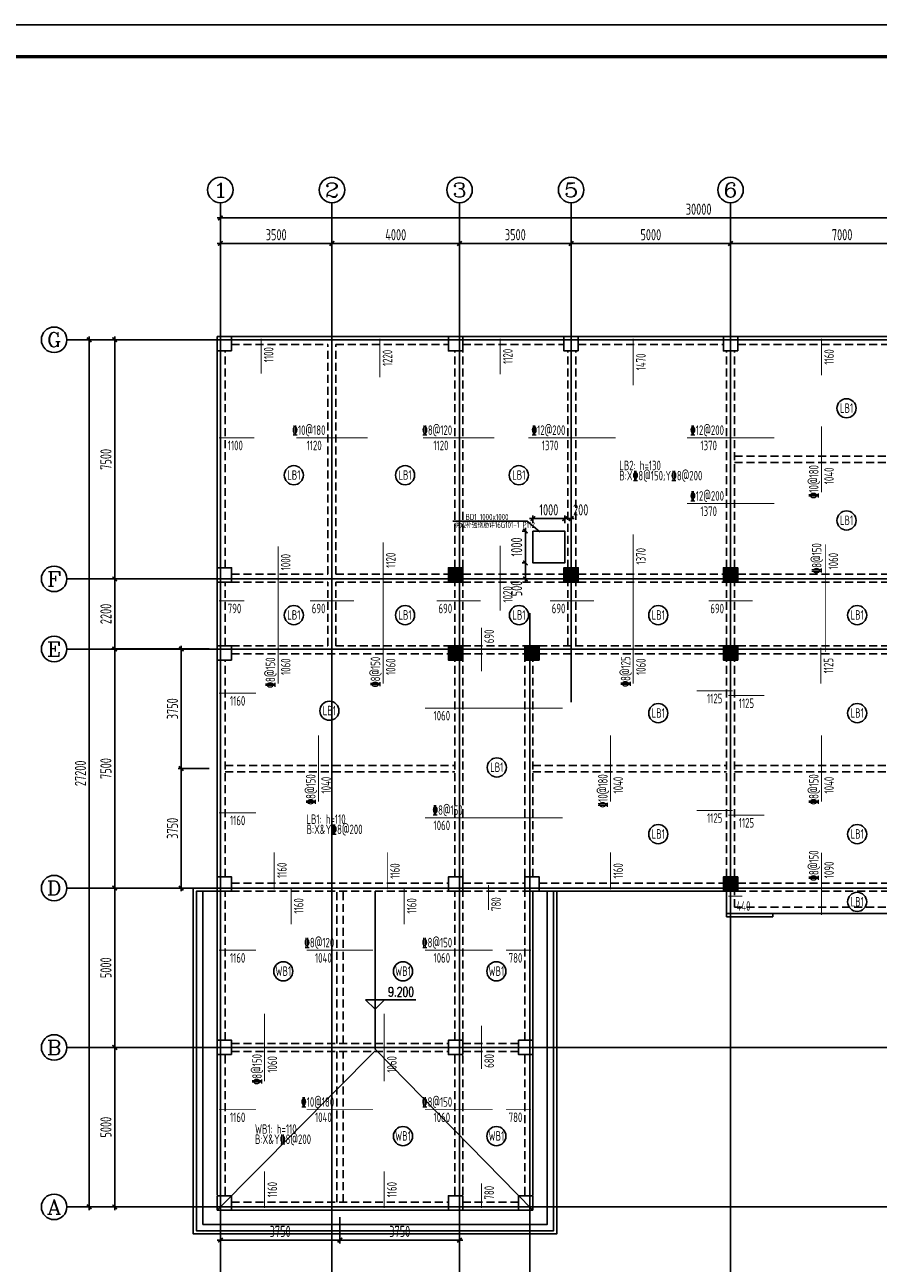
# Model space of a CAD drawing. Extents: x -302077 to 107904, y -9283 to 295706.
# Tile 213 of 256: x 41546 to 68313, y 134062 to 172911. Entities that reach past the tile are written whole.
import ezdxf
from ezdxf.enums import TextEntityAlignment as Align

# ---------------------------------------------------------------- set-up
doc = ezdxf.new("R2010")
doc.units = 0
doc.header["$LTSCALE"] = 500
doc.header["$MEASUREMENT"] = 0
doc.linetypes.add('DASHED', pattern=[0.75, 0.5, -0.25])
doc.layers.get('0').update_dxf_attribs({"linetype": 'CONTINUOUS'})
doc.layers.get('Defpoints').update_dxf_attribs({"linetype": 'CONTINUOUS'})
for name, color, linetype in [('AXIS', 3, 'CONTINUOUS'), ('AXIS_TEXT', 7, 'CONTINUOUS'), ('BEAM_CONT', 4, 'CONTINUOUS'), ('BEAM_DASH', 4, 'DASHED'), ('COLU', 7, 'CONTINUOUS'), ('DIM_ELEV', 3, 'CONTINUOUS'), ('FSK_FREIN', 11, 'CONTINUOUS'), ('FSK_FTEXT', 7, 'CONTINUOUS'), ('FSK_SLABNO', 6, 'CONTINUOUS'), ('PUB_DIM', 3, 'CONTINUOUS'), ('PUB_TEXT', 7, 'CONTINUOUS'), ('PUB_TITLE', 4, 'CONTINUOUS'), ('TEXT', 7, 'CONTINUOUS'), ('WALL', 9, 'CONTINUOUS'), ('x细线', 135, 'CONTINUOUS')]:
    doc.layers.add(name, color=color, linetype=linetype)
doc.layers.add('COLU_HATCH', color=251, linetype='CONTINUOUS', lineweight=0)
doc.layers.add('DIM', color=3, linetype='CONTINUOUS', lineweight=0)
doc.styles.add('_TCH_AXIS', font='COMPLEX', dxfattribs={"bigfont": 'GBCBIG'})
doc.styles.add('_TCH_DIM', font='SIMPLEX', dxfattribs={"bigfont": 'GBCBIG'})
doc.styles.add('BW_Rein', font='Tssdeng.shx', dxfattribs={"width": 0.7, "bigfont": 'hztxt.shx'})
doc.styles.add('COMPLEX', font='COMPLEX')
doc.styles.add('TSSD_Dimension', font='tssdeng.shx', dxfattribs={"width": 0.7, "bigfont": 'hztxt.shx'})
doc.styles.add('TSSD_Rein', font='tssdeng.shx', dxfattribs={"width": 0.7, "bigfont": 'hztxt.shx'})
doc.dimstyles.new('TSSD_100_100', dxfattribs={"dimtxt": 350, "dimasz": 100, "dimexe": 100, "dimexo": 250, "dimgap": 100, "dimtad": 1, "dimdec": 0, "dimzin": 0, "dimdsep": 46, "dimtxsty": 'TSSD_Dimension', "dimblk": 'ARCHTICK', "dimblk1": 'ARCHTICK', "dimblk2": 'ARCHTICK', "dimcen": 0, "dimdle": 100, "dimclrt": 7, "dimadec": 0, "dimazin": 0, "dimtfac": 1, "dimtdec": 0, "dimtix": 1, "dimtmove": 2, "dimatfit": 3, "dimfxl": 1, "dimtolj": 1, "dimtzin": 0, "dimarcsym": 0})

# ---------------------------------------------------------------- blocks, each defined once
blk = doc.blocks.new('_ArchTick')
at = {"color": 0, "linetype": 'ByBlock', "const_width": 0.5}
blk.add_lwpolyline([(-0.71, -0.71), (0.71, 0.71)], dxfattribs=at)
blk = doc.blocks.new('*D766')
at = {"layer": 'AXIS', "color": 0, "lineweight": -2}
for p, q in [((-44885, 123994), (-41185, 123994)), ((-44785, 123053), (-44785, 124094)), ((-41285, 123053), (-41285, 124094))]:
    blk.add_line(p, q, dxfattribs=at)
at = {"layer": 'Defpoints', "color": 0}
for p in [(-41285, 123994), (-44785, 122803), (-41285, 122803)]:
    blk.add_point(p, dxfattribs=at)
at = {"layer": 'AXIS', "color": 0, "lineweight": -2, "xscale": 100, "yscale": 100, "zscale": 100, "rotation": 180}
blk.add_blockref('_ArchTick', (-44785, 123994), dxfattribs=at)
at = {"layer": 'AXIS', "color": 0, "lineweight": -2, "xscale": 100, "yscale": 100, "zscale": 100}
blk.add_blockref('_ArchTick', (-41285, 123994), dxfattribs=at)
at = {"layer": 'AXIS', "color": 7, "insert": (-43035, 124269), "char_height": 350, "attachment_point": 5, "style": 'TSSD_Dimension'}
blk.add_mtext('\\A1;3500', dxfattribs=at)
blk = doc.blocks.new('*D767')
at = {"layer": 'AXIS', "color": 0, "lineweight": -2}
for p, q in [((-41385, 123994), (-37185, 123994)), ((-41285, 123053), (-41285, 124094)), ((-37285, 123053), (-37285, 124094))]:
    blk.add_line(p, q, dxfattribs=at)
at = {"layer": 'Defpoints', "color": 0}
for p in [(-37285, 123994), (-41285, 122803), (-37285, 122803)]:
    blk.add_point(p, dxfattribs=at)
at = {"layer": 'AXIS', "color": 0, "lineweight": -2, "xscale": 100, "yscale": 100, "zscale": 100, "rotation": 180}
blk.add_blockref('_ArchTick', (-41285, 123994), dxfattribs=at)
at = {"layer": 'AXIS', "color": 0, "lineweight": -2, "xscale": 100, "yscale": 100, "zscale": 100}
blk.add_blockref('_ArchTick', (-37285, 123994), dxfattribs=at)
at = {"layer": 'AXIS', "color": 7, "insert": (-39285, 124269), "char_height": 350, "attachment_point": 5, "style": 'TSSD_Dimension'}
blk.add_mtext('\\A1;4000', dxfattribs=at)
blk = doc.blocks.new('*D768')
at = {"layer": 'AXIS', "color": 0, "lineweight": -2}
for p, q in [((-37385, 123994), (-33685, 123994)), ((-37285, 123053), (-37285, 124094)), ((-33785, 123053), (-33785, 124094))]:
    blk.add_line(p, q, dxfattribs=at)
at = {"layer": 'Defpoints', "color": 0}
for p in [(-33785, 123994), (-37285, 122803), (-33785, 122803)]:
    blk.add_point(p, dxfattribs=at)
at = {"layer": 'AXIS', "color": 0, "lineweight": -2, "xscale": 100, "yscale": 100, "zscale": 100, "rotation": 180}
blk.add_blockref('_ArchTick', (-37285, 123994), dxfattribs=at)
at = {"layer": 'AXIS', "color": 0, "lineweight": -2, "xscale": 100, "yscale": 100, "zscale": 100}
blk.add_blockref('_ArchTick', (-33785, 123994), dxfattribs=at)
at = {"layer": 'AXIS', "color": 7, "insert": (-35535, 124269), "char_height": 350, "attachment_point": 5, "style": 'TSSD_Dimension'}
blk.add_mtext('\\A1;3500', dxfattribs=at)
blk = doc.blocks.new('*D769')
at = {"layer": 'AXIS', "color": 0, "lineweight": -2}
for p, q in [((-33885, 123994), (-28685, 123994)), ((-33785, 123053), (-33785, 124094)), ((-28785, 123053), (-28785, 124094))]:
    blk.add_line(p, q, dxfattribs=at)
at = {"layer": 'Defpoints', "color": 0}
for p in [(-28785, 123994), (-33785, 122803), (-28785, 122803)]:
    blk.add_point(p, dxfattribs=at)
at = {"layer": 'AXIS', "color": 0, "lineweight": -2, "xscale": 100, "yscale": 100, "zscale": 100, "rotation": 180}
blk.add_blockref('_ArchTick', (-33785, 123994), dxfattribs=at)
at = {"layer": 'AXIS', "color": 0, "lineweight": -2, "xscale": 100, "yscale": 100, "zscale": 100}
blk.add_blockref('_ArchTick', (-28785, 123994), dxfattribs=at)
at = {"layer": 'AXIS', "color": 7, "insert": (-31285, 124269), "char_height": 350, "attachment_point": 5, "style": 'TSSD_Dimension'}
blk.add_mtext('\\A1;5000', dxfattribs=at)
blk = doc.blocks.new('*D770')
at = {"layer": 'AXIS', "color": 0, "lineweight": -2}
for p, q in [((-28885, 123994), (-21685, 123994)), ((-28785, 123053), (-28785, 124094)), ((-21785, 123053), (-21785, 124094))]:
    blk.add_line(p, q, dxfattribs=at)
at = {"layer": 'Defpoints', "color": 0}
for p in [(-21785, 123994), (-28785, 122803), (-21785, 122803)]:
    blk.add_point(p, dxfattribs=at)
at = {"layer": 'AXIS', "color": 0, "lineweight": -2, "xscale": 100, "yscale": 100, "zscale": 100, "rotation": 180}
blk.add_blockref('_ArchTick', (-28785, 123994), dxfattribs=at)
at = {"layer": 'AXIS', "color": 0, "lineweight": -2, "xscale": 100, "yscale": 100, "zscale": 100}
blk.add_blockref('_ArchTick', (-21785, 123994), dxfattribs=at)
at = {"layer": 'AXIS', "color": 7, "insert": (-25285, 124269), "char_height": 350, "attachment_point": 5, "style": 'TSSD_Dimension'}
blk.add_mtext('\\A1;7000', dxfattribs=at)
blk = doc.blocks.new('*D773')
at = {"layer": 'AXIS', "color": 0, "lineweight": -2}
for p, q in [((-44885, 124794), (-14685, 124794)), ((-44785, 123053), (-44785, 124894)), ((-14785, 123053), (-14785, 124894))]:
    blk.add_line(p, q, dxfattribs=at)
at = {"layer": 'Defpoints', "color": 0}
for p in [(-14785, 124794), (-44785, 122803), (-14785, 122803)]:
    blk.add_point(p, dxfattribs=at)
at = {"layer": 'AXIS', "color": 0, "lineweight": -2, "xscale": 100, "yscale": 100, "zscale": 100, "rotation": 180}
blk.add_blockref('_ArchTick', (-44785, 124794), dxfattribs=at)
at = {"layer": 'AXIS', "color": 0, "lineweight": -2, "xscale": 100, "yscale": 100, "zscale": 100}
blk.add_blockref('_ArchTick', (-14785, 124794), dxfattribs=at)
at = {"layer": 'AXIS', "color": 7, "insert": (-29785, 125069), "char_height": 350, "attachment_point": 5, "style": 'TSSD_Dimension'}
blk.add_mtext('\\A1;30000', dxfattribs=at)
blk = doc.blocks.new('*D774')
at = {"layer": 'AXIS', "color": 0, "lineweight": -2}
for p, q in [((-45850, 98773), (-48200, 98773)), ((-48100, 93673), (-48100, 98873)), ((-45850, 93773), (-48200, 93773))]:
    blk.add_line(p, q, dxfattribs=at)
at = {"layer": 'Defpoints', "color": 0}
for p in [(-48100, 98773), (-45600, 98773), (-45600, 93773)]:
    blk.add_point(p, dxfattribs=at)
at = {"layer": 'AXIS', "color": 0, "lineweight": -2, "xscale": 100, "yscale": 100, "zscale": 100}
for p, rotation in [((-48100, 98773), 90), ((-48100, 93773), 270)]:
    blk.add_blockref('_ArchTick', p, dxfattribs=dict(at, rotation=rotation))
at = {"layer": 'AXIS', "color": 7, "insert": (-48375, 96273), "char_height": 350, "attachment_point": 5, "rotation": 90, "style": 'TSSD_Dimension'}
blk.add_mtext('\\A1;5000', dxfattribs=at)
blk = doc.blocks.new('*D775')
at = {"layer": 'AXIS', "color": 0, "lineweight": -2}
for p, q in [((-45850, 103773), (-48200, 103773)), ((-48100, 98673), (-48100, 103873)), ((-45850, 98773), (-48200, 98773))]:
    blk.add_line(p, q, dxfattribs=at)
at = {"layer": 'Defpoints', "color": 0}
for p in [(-48100, 103773), (-45600, 103773), (-45600, 98773)]:
    blk.add_point(p, dxfattribs=at)
at = {"layer": 'AXIS', "color": 0, "lineweight": -2, "xscale": 100, "yscale": 100, "zscale": 100}
for p, rotation in [((-48100, 103773), 90), ((-48100, 98773), 270)]:
    blk.add_blockref('_ArchTick', p, dxfattribs=dict(at, rotation=rotation))
at = {"layer": 'AXIS', "color": 7, "insert": (-48375, 101273), "char_height": 350, "attachment_point": 5, "rotation": 90, "style": 'TSSD_Dimension'}
blk.add_mtext('\\A1;5000', dxfattribs=at)
blk = doc.blocks.new('*D776')
at = {"layer": 'AXIS', "color": 0, "lineweight": -2}
for p, q in [((-45850, 111273), (-48200, 111273)), ((-48100, 103673), (-48100, 111373)), ((-45850, 103773), (-48200, 103773))]:
    blk.add_line(p, q, dxfattribs=at)
at = {"layer": 'Defpoints', "color": 0}
for p in [(-48100, 111273), (-45600, 111273), (-45600, 103773)]:
    blk.add_point(p, dxfattribs=at)
at = {"layer": 'AXIS', "color": 0, "lineweight": -2, "xscale": 100, "yscale": 100, "zscale": 100}
for p, rotation in [((-48100, 111273), 90), ((-48100, 103773), 270)]:
    blk.add_blockref('_ArchTick', p, dxfattribs=dict(at, rotation=rotation))
at = {"layer": 'AXIS', "color": 7, "insert": (-48375, 107523), "char_height": 350, "attachment_point": 5, "rotation": 90, "style": 'TSSD_Dimension'}
blk.add_mtext('\\A1;7500', dxfattribs=at)
blk = doc.blocks.new('*D777')
at = {"layer": 'AXIS', "color": 0, "lineweight": -2}
for p, q in [((-45850, 113473), (-48200, 113473)), ((-48100, 111173), (-48100, 113573)), ((-45850, 111273), (-48200, 111273))]:
    blk.add_line(p, q, dxfattribs=at)
at = {"layer": 'Defpoints', "color": 0}
for p in [(-48100, 113473), (-45600, 113473), (-45600, 111273)]:
    blk.add_point(p, dxfattribs=at)
at = {"layer": 'AXIS', "color": 0, "lineweight": -2, "xscale": 100, "yscale": 100, "zscale": 100}
for p, rotation in [((-48100, 113473), 90), ((-48100, 111273), 270)]:
    blk.add_blockref('_ArchTick', p, dxfattribs=dict(at, rotation=rotation))
at = {"layer": 'AXIS', "color": 7, "insert": (-48375, 112373), "char_height": 350, "attachment_point": 5, "rotation": 90, "style": 'TSSD_Dimension'}
blk.add_mtext('\\A1;2200', dxfattribs=at)
blk = doc.blocks.new('*D778')
at = {"layer": 'AXIS', "color": 0, "lineweight": -2}
for p, q in [((-45850, 120973), (-48200, 120973)), ((-48100, 113373), (-48100, 121073)), ((-45850, 113473), (-48200, 113473))]:
    blk.add_line(p, q, dxfattribs=at)
at = {"layer": 'Defpoints', "color": 0}
for p in [(-48100, 120973), (-45600, 120973), (-45600, 113473)]:
    blk.add_point(p, dxfattribs=at)
at = {"layer": 'AXIS', "color": 0, "lineweight": -2, "xscale": 100, "yscale": 100, "zscale": 100}
for p, rotation in [((-48100, 120973), 90), ((-48100, 113473), 270)]:
    blk.add_blockref('_ArchTick', p, dxfattribs=dict(at, rotation=rotation))
at = {"layer": 'AXIS', "color": 7, "insert": (-48375, 117223), "char_height": 350, "attachment_point": 5, "rotation": 90, "style": 'TSSD_Dimension'}
blk.add_mtext('\\A1;7500', dxfattribs=at)
blk = doc.blocks.new('*D779')
at = {"layer": 'AXIS', "color": 0, "lineweight": -2}
for p, q in [((-45850, 120973), (-49000, 120973)), ((-48900, 93673), (-48900, 121073)), ((-45850, 93773), (-49000, 93773))]:
    blk.add_line(p, q, dxfattribs=at)
at = {"layer": 'Defpoints', "color": 0}
for p in [(-48900, 120973), (-45600, 120973), (-45600, 93773)]:
    blk.add_point(p, dxfattribs=at)
at = {"layer": 'AXIS', "color": 0, "lineweight": -2, "xscale": 100, "yscale": 100, "zscale": 100}
for p, rotation in [((-48900, 120973), 90), ((-48900, 93773), 270)]:
    blk.add_blockref('_ArchTick', p, dxfattribs=dict(at, rotation=rotation))
at = {"layer": 'AXIS', "color": 7, "insert": (-49175, 107373), "char_height": 350, "attachment_point": 5, "rotation": 90, "style": 'TSSD_Dimension'}
blk.add_mtext('\\A1;27200', dxfattribs=at)
blk = doc.blocks.new('_AXISO')
blk.add_circle((0, 0), 0.5)
at = {"layer": 'AXIS_TEXT', "style": 'COMPLEX', "width": 1.041667}
blk.add_attdef('A', text='', height=0.56, dxfattribs=at).set_placement((-0.25, -0.28), (0.25, -0.28), align=Align.FIT)
blk = doc.blocks.new('wrtgtg')
at = {"layer": 'PUB_TITLE'}
blk.add_line((-75296, 53559), (8804, 53559), dxfattribs=at)
blk.add_lwpolyline([(-75296, -5841), (8804, -5841), (8804, 53559), (-75296, 53559)], close=True, dxfattribs=at)
at = {"layer": 'PUB_TITLE', "const_width": 100}
blk.add_lwpolyline([(-72796, -4841), (7804, -4841), (7804, 52559), (-72796, 52559)], close=True, dxfattribs=at)
blk = doc.blocks.new('MB4')
at = {"layer": 'COLU_HATCH'}
for points in [[(55281, 155430), (55281, 155880), (54831, 155880), (54831, 155430)], [(58906, 155430), (58906, 155880), (58456, 155880), (58456, 155430)], [(63906, 155430), (63906, 155880), (63456, 155880), (63456, 155430)], [(55281, 152980), (55281, 153430), (54831, 153430), (54831, 152980)], [(57681, 152980), (57681, 153430), (57231, 153430), (57231, 152980)], [(63906, 152980), (63906, 153430), (63456, 153430), (63456, 152980)], [(63906, 145730), (63906, 146180), (63456, 146180), (63456, 145730)]]:
    blk.add_hatch(color=256, dxfattribs=at).paths.add_polyline_path(points)
at = {"layer": 'BEAM_CONT'}
for p, q in [((48031, 163130), (54831, 163130)), ((55281, 163130), (58456, 163130)), ((58906, 163130), (63456, 163130)), ((63906, 163130), (70331, 163130)), ((47581, 155880), (47581, 162680)), ((47581, 153430), (47581, 155430)), ((47581, 146180), (47581, 152980)), ((47581, 141055), (47581, 145730)), ((57481, 141055), (57481, 145730)), ((57681, 145730), (63456, 145730)), ((63556, 145030), (63556, 145730)), ((63556, 145030), (70781, 145030)), ((47581, 136205), (47581, 140605)), ((57481, 136205), (57481, 140605)), ((47681, 135730), (57381, 135730))]:
    blk.add_line(p, q, dxfattribs=at)
at = {"layer": 'BEAM_DASH'}
for p, q in [((48031, 162880), (51056, 162880)), ((51056, 155680), (51056, 162880)), ((51306, 155680), (51306, 162880)), ((51306, 162880), (54831, 162880)), ((55281, 162880), (58456, 162880)), ((58906, 162880), (63456, 162880)), ((63906, 162880), (70331, 162880)), ((47831, 155880), (47831, 162680)), ((55031, 155880), (55031, 162680)), ((55281, 155880), (55281, 162680)), ((58581, 155880), (58581, 162680)), ((58831, 155880), (58831, 162680)), ((63556, 155880), (63556, 162680)), ((63806, 155880), (63806, 162680)), ((63806, 159380), (70531, 159380)), ((63806, 159180), (70531, 159180)), ((47831, 153430), (47831, 155430)), ((48031, 155680), (51056, 155680)), ((48031, 155430), (51056, 155430)), ((51056, 153430), (51056, 155430)), ((51306, 155680), (54831, 155680)), ((51306, 155430), (54831, 155430)), ((51306, 153430), (51306, 155430)), ((55031, 153430), (55031, 155430)), ((55281, 155680), (58456, 155680)), ((55281, 153430), (55281, 155430)), ((55281, 155430), (58456, 155430)), ((58581, 153430), (58581, 155430)), ((58831, 153430), (58831, 155430)), ((58906, 155680), (63456, 155680)), ((58906, 155430), (63456, 155430)), ((63556, 153430), (63556, 155430)), ((63806, 153430), (63806, 155430)), ((63906, 155680), (70331, 155680)), ((63906, 155430), (70331, 155430)), ((48031, 153430), (51056, 153430)), ((48031, 153180), (54831, 153180)), ((51306, 153430), (54831, 153430)), ((55281, 153430), (57231, 153430)), ((55281, 153180), (57231, 153180)), ((57681, 153430), (63456, 153430)), ((57681, 153180), (63456, 153180)), ((63906, 153430), (70456, 153430)), ((63906, 153180), (70456, 153180)), ((47831, 146180), (47831, 152980)), ((55031, 146180), (55031, 152980)), ((55281, 146180), (55281, 152980)), ((57231, 146180), (57231, 152980)), ((57481, 146180), (57481, 152980)), ((63556, 146180), (63556, 152980)), ((63806, 146180), (63806, 152980)), ((47831, 149680), (55031, 149680)), ((57481, 149680), (63556, 149680)), ((63806, 149680), (70531, 149680)), ((47831, 149480), (55031, 149480)), ((57481, 149480), (63556, 149480)), ((63806, 149480), (70531, 149480)), ((47831, 141055), (47831, 145730)), ((48031, 145980), (54831, 145980)), ((48031, 145730), (54831, 145730)), ((51331, 140955), (51331, 145730)), ((51531, 140955), (51531, 145730)), ((55031, 141055), (55031, 145730)), ((55281, 145980), (57231, 145980)), ((55281, 141055), (55281, 145730)), ((55281, 145730), (57231, 145730)), ((57231, 141055), (57231, 145730)), ((57681, 145980), (63456, 145980)), ((63806, 145230), (63806, 145730)), ((63906, 145980), (70456, 145980)), ((63906, 145730), (70456, 145730)), ((63806, 145230), (70531, 145230)), ((48031, 140955), (54831, 140955)), ((48031, 140705), (54831, 140705)), ((51331, 135980), (51331, 140705)), ((51531, 135980), (51531, 140705)), ((55281, 140955), (57031, 140955)), ((55281, 140705), (57031, 140705)), ((47831, 136205), (47831, 140605)), ((55031, 136205), (55031, 140605)), ((55281, 136205), (55281, 140605)), ((57231, 136205), (57231, 140605)), ((48031, 135980), (54831, 135980)), ((55281, 135980), (57031, 135980))]:
    blk.add_line(p, q, dxfattribs=at)
at = {"layer": 'COLU'}
for points in [[(48031, 162680), (48031, 163130), (47581, 163130), (47581, 162680)], [(55281, 162680), (55281, 163130), (54831, 163130), (54831, 162680)], [(58906, 162680), (58906, 163130), (58456, 163130), (58456, 162680)], [(63906, 162680), (63906, 163130), (63456, 163130), (63456, 162680)], [(48031, 155430), (48031, 155880), (47581, 155880), (47581, 155430)], [(55281, 155430), (55281, 155880), (54831, 155880), (54831, 155430)], [(58906, 155430), (58906, 155880), (58456, 155880), (58456, 155430)], [(63906, 155430), (63906, 155880), (63456, 155880), (63456, 155430)], [(48031, 152980), (48031, 153430), (47581, 153430), (47581, 152980)], [(55281, 152980), (55281, 153430), (54831, 153430), (54831, 152980)], [(57681, 152980), (57681, 153430), (57231, 153430), (57231, 152980)], [(63906, 152980), (63906, 153430), (63456, 153430), (63456, 152980)], [(48031, 145730), (48031, 146180), (47581, 146180), (47581, 145730)], [(55281, 145730), (55281, 146180), (54831, 146180), (54831, 145730)], [(57681, 145730), (57681, 146180), (57231, 146180), (57231, 145730)], [(63906, 145730), (63906, 146180), (63456, 146180), (63456, 145730)], [(48031, 140605), (48031, 141055), (47581, 141055), (47581, 140605)], [(55281, 140605), (55281, 141055), (54831, 141055), (54831, 140605)], [(57481, 140605), (57481, 141055), (57031, 141055), (57031, 140605)], [(48031, 135730), (48031, 136180), (47581, 136180), (47581, 135730)], [(55281, 135730), (55281, 136180), (54831, 136180), (54831, 135730)], [(57481, 135730), (57481, 136180), (57031, 136180), (57031, 135730)]]:
    blk.add_lwpolyline(points, close=True, dxfattribs=at)
blk = doc.blocks.new('*D746')
at = {"layer": 'Defpoints', "color": 0}
for p in [(46452, 149580), (47581, 149580), (47581, 145830)]:
    blk.add_point(p, dxfattribs=at)
at = {"layer": 'DIM', "color": 0, "lineweight": -2}
for p, q in [((47331, 149580), (46352, 149580)), ((46452, 145730), (46452, 149680)), ((47331, 145830), (46352, 145830))]:
    blk.add_line(p, q, dxfattribs=at)
at = {"layer": 'DIM', "color": 0, "lineweight": -2, "xscale": 100, "yscale": 100, "zscale": 100}
for p, rotation in [((46452, 149580), 90), ((46452, 145830), 270)]:
    blk.add_blockref('_ArchTick', p, dxfattribs=dict(at, rotation=rotation))
at = {"layer": 'DIM', "color": 7, "insert": (46177, 147705), "char_height": 350, "attachment_point": 5, "rotation": 90, "style": 'TSSD_Dimension'}
blk.add_mtext('\\A1;3750', dxfattribs=at)
blk = doc.blocks.new('*D747')
at = {"layer": 'Defpoints', "color": 0}
for p in [(46452, 153330), (47581, 153330), (47581, 149580)]:
    blk.add_point(p, dxfattribs=at)
at = {"layer": 'DIM', "color": 0, "lineweight": -2}
for p, q in [((47331, 153330), (46352, 153330)), ((46452, 149480), (46452, 153430)), ((47331, 149580), (46352, 149580))]:
    blk.add_line(p, q, dxfattribs=at)
at = {"layer": 'DIM', "color": 0, "lineweight": -2, "xscale": 100, "yscale": 100, "zscale": 100}
for p, rotation in [((46452, 153330), 90), ((46452, 149580), 270)]:
    blk.add_blockref('_ArchTick', p, dxfattribs=dict(at, rotation=rotation))
at = {"layer": 'DIM', "color": 7, "insert": (46177, 151455), "char_height": 350, "attachment_point": 5, "rotation": 90, "style": 'TSSD_Dimension'}
blk.add_mtext('\\A1;3750', dxfattribs=at)
blk = doc.blocks.new('*D758')
at = {"layer": 'Defpoints', "color": 0}
for p in [(47681, 135755), (51431, 135755), (51431, 134786)]:
    blk.add_point(p, dxfattribs=at)
at = {"layer": 'DIM', "color": 0, "lineweight": -2}
for p, q in [((47681, 135505), (47681, 134686)), ((51431, 135505), (51431, 134686)), ((47581, 134786), (51531, 134786))]:
    blk.add_line(p, q, dxfattribs=at)
at = {"layer": 'DIM', "color": 0, "lineweight": -2, "xscale": 100, "yscale": 100, "zscale": 100, "rotation": 180}
blk.add_blockref('_ArchTick', (47681, 134786), dxfattribs=at)
at = {"layer": 'DIM', "color": 0, "lineweight": -2, "xscale": 100, "yscale": 100, "zscale": 100}
blk.add_blockref('_ArchTick', (51431, 134786), dxfattribs=at)
at = {"layer": 'DIM', "color": 7, "insert": (49556, 135061), "char_height": 350, "attachment_point": 5, "style": 'TSSD_Dimension'}
blk.add_mtext('\\A1;3750', dxfattribs=at)
blk = doc.blocks.new('*D759')
at = {"layer": 'Defpoints', "color": 0}
for p in [(51431, 135755), (55181, 135755), (55181, 134786)]:
    blk.add_point(p, dxfattribs=at)
at = {"layer": 'DIM', "color": 0, "lineweight": -2}
for p, q in [((51431, 135505), (51431, 134686)), ((55181, 135505), (55181, 134686)), ((51331, 134786), (55281, 134786))]:
    blk.add_line(p, q, dxfattribs=at)
at = {"layer": 'DIM', "color": 0, "lineweight": -2, "xscale": 100, "yscale": 100, "zscale": 100, "rotation": 180}
blk.add_blockref('_ArchTick', (51431, 134786), dxfattribs=at)
at = {"layer": 'DIM', "color": 0, "lineweight": -2, "xscale": 100, "yscale": 100, "zscale": 100}
blk.add_blockref('_ArchTick', (55181, 134786), dxfattribs=at)
at = {"layer": 'DIM', "color": 7, "insert": (53306, 135061), "char_height": 350, "attachment_point": 5, "style": 'TSSD_Dimension'}
blk.add_mtext('\\A1;3750', dxfattribs=at)
blk = doc.blocks.new('*D856')
at = {"layer": 'Defpoints', "color": 0}
for p in [(57247, 156030), (57481, 156030), (57469, 155530)]:
    blk.add_point(p, dxfattribs=at)
at = {"layer": 'DIM', "color": 0, "lineweight": -2}
for p, q in [((57231, 156030), (57147, 156030)), ((57247, 155430), (57247, 156130)), ((57219, 155530), (57147, 155530))]:
    blk.add_line(p, q, dxfattribs=at)
at = {"layer": 'DIM', "color": 0, "lineweight": -2, "xscale": 100, "yscale": 100, "zscale": 100}
for p, rotation in [((57247, 156030), 90), ((57247, 155530), 270)]:
    blk.add_blockref('_ArchTick', p, dxfattribs=dict(at, rotation=rotation))
at = {"layer": 'DIM', "color": 7, "insert": (56972, 155229), "char_height": 350, "attachment_point": 5, "rotation": 90, "style": 'TSSD_Dimension'}
blk.add_mtext('\\A1;500', dxfattribs=at)
blk = doc.blocks.new('*D857')
at = {"layer": 'Defpoints', "color": 0}
for p in [(57247, 157030), (57481, 157030), (57481, 156030)]:
    blk.add_point(p, dxfattribs=at)
at = {"layer": 'DIM', "color": 0, "lineweight": -2}
for p, q in [((57231, 157030), (57147, 157030)), ((57247, 155930), (57247, 157130)), ((57231, 156030), (57147, 156030))]:
    blk.add_line(p, q, dxfattribs=at)
at = {"layer": 'DIM', "color": 0, "lineweight": -2, "xscale": 100, "yscale": 100, "zscale": 100}
for p, rotation in [((57247, 157030), 90), ((57247, 156030), 270)]:
    blk.add_blockref('_ArchTick', p, dxfattribs=dict(at, rotation=rotation))
at = {"layer": 'DIM', "color": 7, "insert": (56972, 156530), "char_height": 350, "attachment_point": 5, "rotation": 90, "style": 'TSSD_Dimension'}
blk.add_mtext('\\A1;1000', dxfattribs=at)
blk = doc.blocks.new('*D858')
at = {"layer": 'Defpoints', "color": 0}
for p in [(58481, 157420), (57481, 157030), (58481, 157030)]:
    blk.add_point(p, dxfattribs=at)
at = {"layer": 'DIM', "color": 0, "lineweight": -2}
for p, q in [((57381, 157420), (58581, 157420)), ((57481, 157280), (57481, 157520)), ((58481, 157280), (58481, 157520))]:
    blk.add_line(p, q, dxfattribs=at)
at = {"layer": 'DIM', "color": 0, "lineweight": -2, "xscale": 100, "yscale": 100, "zscale": 100, "rotation": 180}
blk.add_blockref('_ArchTick', (57481, 157420), dxfattribs=at)
at = {"layer": 'DIM', "color": 0, "lineweight": -2, "xscale": 100, "yscale": 100, "zscale": 100}
blk.add_blockref('_ArchTick', (58481, 157420), dxfattribs=at)
at = {"layer": 'DIM', "color": 7, "insert": (57981, 157695), "char_height": 350, "attachment_point": 5, "style": 'TSSD_Dimension'}
blk.add_mtext('\\A1;1000', dxfattribs=at)
blk = doc.blocks.new('*D859')
at = {"layer": 'Defpoints', "color": 0}
for p in [(58681, 157420), (58481, 157030), (58681, 157030)]:
    blk.add_point(p, dxfattribs=at)
at = {"layer": 'DIM', "color": 0, "lineweight": -2}
for p, q in [((58381, 157420), (58781, 157420)), ((58481, 157280), (58481, 157520)), ((58681, 157280), (58681, 157520))]:
    blk.add_line(p, q, dxfattribs=at)
at = {"layer": 'DIM', "color": 0, "lineweight": -2, "xscale": 100, "yscale": 100, "zscale": 100, "rotation": 180}
blk.add_blockref('_ArchTick', (58481, 157420), dxfattribs=at)
at = {"layer": 'DIM', "color": 0, "lineweight": -2, "xscale": 100, "yscale": 100, "zscale": 100}
blk.add_blockref('_ArchTick', (58681, 157420), dxfattribs=at)
at = {"layer": 'DIM', "color": 7, "insert": (58982, 157695), "char_height": 350, "attachment_point": 5, "style": 'TSSD_Dimension'}
blk.add_mtext('\\A1;200', dxfattribs=at)
blk = doc.blocks.new('zw')
at = {"layer": 'AXIS'}
for p, q in [((-44784.9, 121273.7), (-44784.9, 125273.7)), ((-41284.9, 121273.7), (-41284.9, 125273.7)), ((-37284.9, 121273.7), (-37284.9, 125273.7)), ((-33784.9, 121273.7), (-33784.9, 125273.7)), ((-28784.9, 121273.7), (-28784.9, 125273.7)), ((-45599.9, 120972.6), (-49599.9, 120972.6)), ((-45599.9, 113472.6), (-49599.9, 113472.6)), ((-45599.9, 111272.6), (-49599.9, 111272.6)), ((-45599.9, 103772.6), (-49599.9, 103772.6)), ((-45599.9, 98772.6), (-49599.9, 98772.6)), ((-45599.9, 93772.6), (-49599.9, 93772.6))]:
    blk.add_line(p, q, dxfattribs=at)
at = {"layer": 'AXIS', "color": 250}
for p, q in [((-44784.9, 122803), (-44784.9, 91603)), ((-41284.9, 122803), (-41284.9, 91603)), ((-37284.9, 122803), (-37284.9, 91603)), ((-33784.9, 122803), (-33784.9, 109609.1)), ((-28784.9, 122803), (-28784.9, 91603)), ((-46817.4, 120972.6), (-12983.9, 120972.6)), ((-46817.4, 113472.6), (-12983.9, 113472.6)), ((-35084.9, 112394.7), (-35084.9, 91603)), ((-46817.4, 111272.6), (-12983.9, 111272.6)), ((-46817.4, 103772.6), (-12983.9, 103772.6)), ((-28784.9, 102972.6), (-21784.9, 102972.6)), ((-46817.4, 98772.6), (-12983.9, 98772.6)), ((-46817.4, 93772.6), (-12983.9, 93772.6))]:
    blk.add_line(p, q, dxfattribs=at)
at = {"layer": 'AXIS'}
ref = blk.add_blockref('_AXISO', (-44784.9, 125673.7), dxfattribs=dict(at, xscale=800, yscale=800, zscale=800))
ref.add_attrib('A', '1', dxfattribs={"layer": 'AXIS_TEXT', "height": 452.5, "style": '_TCH_AXIS', "width": 2.333333}).set_placement((-45011.1, 125447.4), (-44558.6, 125447.4), align=Align.FIT)
ref = blk.add_blockref('_AXISO', (-41284.9, 125673.7), dxfattribs=dict(at, xscale=800, yscale=800, zscale=800))
ref.add_attrib('A', '2', dxfattribs={"layer": 'AXIS_TEXT', "height": 452.5, "style": '_TCH_AXIS', "width": 1.5}).set_placement((-41511.1, 125447.4), (-41058.6, 125447.4), align=Align.FIT)
ref = blk.add_blockref('_AXISO', (-37284.9, 125673.7), dxfattribs=dict(at, xscale=800, yscale=800, zscale=800))
ref.add_attrib('A', '3', dxfattribs={"layer": 'AXIS_TEXT', "height": 452.5, "style": '_TCH_AXIS', "width": 1.5}).set_placement((-37511.1, 125447.4), (-37058.6, 125447.4), align=Align.FIT)
ref = blk.add_blockref('_AXISO', (-33784.9, 125673.7), dxfattribs=dict(at, xscale=800, yscale=800, zscale=800))
ref.add_attrib('A', '5', dxfattribs={"layer": 'AXIS_TEXT', "height": 452.5, "style": '_TCH_AXIS', "width": 1.5}).set_placement((-34011.1, 125447.4), (-33558.6, 125447.4), align=Align.FIT)
ref = blk.add_blockref('_AXISO', (-28784.9, 125673.7), dxfattribs=dict(at, xscale=800, yscale=800, zscale=800))
ref.add_attrib('A', '6', dxfattribs={"layer": 'AXIS_TEXT', "height": 452.5, "style": '_TCH_AXIS', "width": 1.5}).set_placement((-29011.1, 125447.4), (-28558.6, 125447.4), align=Align.FIT)
ref = blk.add_blockref('_AXISO', (-49999.9, 120972.6), dxfattribs=dict(at, xscale=800, yscale=800, zscale=800))
ref.add_attrib('A', 'G', dxfattribs={"layer": 'AXIS_TEXT', "height": 452.5, "style": '_TCH_AXIS', "width": 1.166667}).set_placement((-50226.1, 120746.3), (-49773.6, 120746.3), align=Align.FIT)
ref = blk.add_blockref('_AXISO', (-49999.9, 113472.6), dxfattribs=dict(at, xscale=800, yscale=800, zscale=800))
ref.add_attrib('A', 'F', dxfattribs={"layer": 'AXIS_TEXT', "height": 452.5, "style": '_TCH_AXIS', "width": 1.3125}).set_placement((-50226.1, 113246.3), (-49773.6, 113246.3), align=Align.FIT)
ref = blk.add_blockref('_AXISO', (-49999.9, 111272.6), dxfattribs=dict(at, xscale=800, yscale=800, zscale=800))
ref.add_attrib('A', 'E', dxfattribs={"layer": 'AXIS_TEXT', "height": 452.5, "style": '_TCH_AXIS', "width": 1.3125}).set_placement((-50226.1, 111046.3), (-49773.6, 111046.3), align=Align.FIT)
ref = blk.add_blockref('_AXISO', (-49999.9, 103772.6), dxfattribs=dict(at, xscale=800, yscale=800, zscale=800))
ref.add_attrib('A', 'D', dxfattribs={"layer": 'AXIS_TEXT', "height": 452.5, "style": '_TCH_AXIS', "width": 1.235294}).set_placement((-50226.1, 103546.3), (-49773.6, 103546.3), align=Align.FIT)
ref = blk.add_blockref('_AXISO', (-49999.9, 98772.6), dxfattribs=dict(at, xscale=800, yscale=800, zscale=800))
ref.add_attrib('A', 'B', dxfattribs={"layer": 'AXIS_TEXT', "height": 452.5, "style": '_TCH_AXIS', "width": 1.235294}).set_placement((-50226.1, 98546.3), (-49773.6, 98546.3), align=Align.FIT)
ref = blk.add_blockref('_AXISO', (-49999.9, 93772.6), dxfattribs=dict(at, xscale=800, yscale=800, zscale=800))
ref.add_attrib('A', 'A', dxfattribs={"layer": 'AXIS_TEXT', "height": 452.5, "style": '_TCH_AXIS', "width": 1.166667}).set_placement((-50226.1, 93546.3), (-49773.6, 93546.3), align=Align.FIT)
for p1, p2, distance, picture, middle in [((-44784.9, 122803), (-14784.9, 122803), 1990.6, '*D773', (-29784.9, 125068.6)), ((-44784.9, 122803), (-41284.9, 122803), 1190.6, '*D766', (-43034.9, 124268.6)), ((-41284.9, 122803), (-37284.9, 122803), 1190.6, '*D767', (-39284.9, 124268.6)), ((-37284.9, 122803), (-33784.9, 122803), 1190.6, '*D768', (-35534.9, 124268.6)), ((-33784.9, 122803), (-28784.9, 122803), 1190.6, '*D769', (-31284.9, 124268.6)), ((-28784.9, 122803), (-21784.9, 122803), 1190.6, '*D770', (-25284.9, 124268.6)), ((-45599.9, 93772.6), (-45599.9, 120972.6), 3300, '*D779', (-49174.9, 107372.6)), ((-45599.9, 113472.6), (-45599.9, 120972.6), 2500, '*D778', (-48374.9, 117222.6)), ((-45599.9, 111272.6), (-45599.9, 113472.6), 2500, '*D777', (-48374.9, 112372.6)), ((-45599.9, 103772.6), (-45599.9, 111272.6), 2500, '*D776', (-48374.9, 107522.6)), ((-45599.9, 98772.6), (-45599.9, 103772.6), 2500, '*D775', (-48374.9, 101272.6)), ((-45599.9, 93772.6), (-45599.9, 98772.6), 2500, '*D774', (-48374.9, 96272.6))]:
    dim = blk.add_aligned_dim(p1=p1, p2=p2, distance=distance, dimstyle='TSSD_100_100', dxfattribs=at)
    dim.commit()
    dim.dimension.update_dxf_attribs({"geometry": picture, "text_midpoint": middle})

msp = doc.modelspace()

# ---------------------------------------------------------------- linework, layer by layer
for p in [(54970.231, 157341.103), (57698.008, 157010.118)]:
    msp.add_line(p, (57302.053, 157341.103))
at = {"layer": 'DIM_ELEV'}
for p, q in [((52531.184, 142027.254), (52231.184, 142327.254)), ((52231.184, 142327.254), (53813.219, 142327.254)), ((52531.184, 142027.254), (52831.184, 142327.254))]:
    msp.add_line(p, q, dxfattribs=at)
at = {"layer": 'FSK_FREIN', "const_width": 30}
for points in [[(48956.184, 161969.721), (48956.184, 163069.721)], [(52681.184, 161849.723), (52681.184, 163069.721)], [(56456.183, 161949.72), (56456.183, 163069.721)], [(60631.185, 161599.72), (60631.185, 163069.721)], [(66531.183, 161909.72), (66531.183, 163069.721)], [(66531.183, 158239.72), (66531.183, 160319.72)], [(47641.184, 159954.723), (48741.184, 159954.723)], [(50061.183, 159954.723), (52301.183, 159954.723)], [(54036.183, 159954.723), (56276.184, 159954.723)], [(57336.183, 159954.723), (60076.183, 159954.72)], [(62311.185, 159954.723), (65051.184, 159954.723)], [(62311.186, 157892.224), (65051.186, 157892.224)], [(49489.91, 152244.72), (49489.91, 156554.723)], [(52783.837, 152244.722), (52783.837, 156674.721)], [(56456.183, 154534.723), (56456.183, 156574.722)], [(60631.185, 152244.722), (60631.185, 156924.722)], [(66664.555, 153239.723), (66664.558, 156614.72)], [(47641.184, 154839.722), (48431.184, 154839.722)], [(50491.184, 154839.722), (51871.182, 154839.722)], [(54466.184, 154839.722), (55846.184, 154839.722)], [(58016.185, 154839.722), (59396.184, 154839.722)], [(62991.185, 154839.722), (64371.184, 154839.722)], [(55871.184, 152624.722), (55871.184, 153994.722)], [(66514.554, 152244.72), (66514.555, 153369.723)], [(47641.184, 151942.223), (48801.184, 151942.223)], [(62621.187, 152017.223), (63746.185, 152017.223)], [(63616.185, 151867.223), (64741.187, 151867.223)], [(54096.185, 151478.331), (58416.185, 151478.331)], [(50756.184, 148539.722), (50756.185, 150619.722)], [(59916.185, 148539.723), (59916.185, 150619.724)], [(66531.183, 148539.722), (66531.183, 150619.722)], [(47641.184, 148192.223), (48801.184, 148192.223)], [(54096.185, 148037.057), (58416.184, 148037.057)], [(62621.187, 148267.223), (63746.185, 148267.223)], [(63616.185, 148117.223), (64741.187, 148117.223)], [(49372.027, 145789.723), (49372.027, 146949.722)], [(52916.921, 145789.723), (52916.921, 146949.722)], [(59916.185, 145789.723), (59916.185, 146949.722)], [(66531.183, 144989.723), (66531.183, 146944.723)], [(49897.122, 144690.782), (49897.122, 145850.782)], [(53442.017, 144690.782), (53442.017, 145850.782)], [(56088.106, 145143.531), (56088.106, 145923.531)], [(63616.185, 145576.046), (64056.184, 145576.046)], [(47641.184, 143879.723), (48801.184, 143879.722)], [(50391.184, 143879.723), (52471.185, 143879.722)], [(54096.185, 143879.723), (56216.184, 143879.723)], [(56641.183, 143879.723), (57421.183, 143879.723)], [(49068.683, 139769.723), (49068.684, 141889.723)], [(52818.684, 139769.723), (52818.684, 141889.723)], [(55871.184, 140149.723), (55871.184, 141509.723)], [(47641.184, 138879.723), (48801.184, 138879.723)], [(50391.184, 138879.723), (52471.184, 138879.723)], [(54096.184, 138879.723), (56216.184, 138879.723)], [(56641.183, 138879.723), (57421.183, 138879.723)], [(49068.684, 135789.723), (49068.684, 136949.723)], [(52818.684, 135789.723), (52818.684, 136949.723)], [(55871.184, 135789.723), (55871.184, 136569.723)]]:
    msp.add_lwpolyline(points, dxfattribs=at)
at = {"layer": 'FSK_SLABNO'}
for centre in [(67319.086, 160881.341), (49984.393, 158782.071), (53473.452, 158782.071), (57040.131, 158782.071), (67319.086, 157361.607), (49984.393, 154392.269), (53473.452, 154392.269), (57046.729, 154392.269), (61414.068, 154392.269), (67652.902, 154392.269), (51100.692, 151392.304), (61414.068, 151317.794), (67652.902, 151317.794), (56349.94, 149614.213), (61414.068, 147522.737), (67652.902, 147522.737), (67652.902, 145397.236), (49653.536, 143219.056), (53407.294, 143219.056), (56337.182, 143219.056), (53407.294, 138049.791), (56337.182, 138049.791)]:
    msp.add_circle(centre, 300, dxfattribs=at)
at = {"layer": 'WALL'}
for p, q in [((52531.184, 140779.723), (52531.184, 145729.723)), ((63556.185, 144929.723), (63556.185, 145029.723)), ((63556.185, 144929.723), (65006.185, 144929.723)), ((65006.185, 144929.723), (65006.185, 145029.723)), ((47581.184, 135729.723), (52531.184, 140729.723)), ((57481.184, 135729.723), (52531.184, 140779.723))]:
    msp.add_line(p, q, dxfattribs=at)
msp.add_lwpolyline([(57481.184, 157029.721), (57481.184, 156029.721), (58481.184, 156029.721), (58481.184, 157029.721)], close=True, dxfattribs=at)
for points in [[(47581.184, 145829.723), (46831.184, 145829.723), (46831.184, 134979.723), (58231.184, 134979.723), (58231.184, 145729.723)], [(47581.184, 145729.723), (46931.184, 145729.723), (46931.184, 135079.723), (58131.184, 135079.723), (58131.184, 145729.723)]]:
    msp.add_lwpolyline(points, dxfattribs=at)
at = {"layer": 'x细线'}
msp.add_lwpolyline([(47131.184, 145729.723), (47131.184, 135279.723), (57931.184, 135279.723), (57931.184, 145729.723)], dxfattribs=at)

# ---------------------------------------------------------------- block references
msp.add_blockref('wrtgtg', (99100.057, 119352.674))
at = {"layer": 'BEAM_CONT'}
msp.add_blockref('MB4', (0, 0), dxfattribs=at)
at = {"layer": 'PUB_DIM'}
msp.add_blockref('zw', (92466.058, 42057.129), dxfattribs=at)

# ---------------------------------------------------------------- texts
at = {"layer": 'FSK_FTEXT', "style": 'BW_Rein', "width": 0.7}
for s, rotation, p in [('1100', 90, (49046.184, 162799.721)), ('680', 90, (55961.184, 140624.723)), ('780', 359.999972, (57151.183, 138789.723))]:
    msp.add_text(s, height=300, rotation=rotation, dxfattribs=at).set_placement(p, align=Align.TOP_RIGHT)
for s, rotation, p in [('1120', 90, (56546.183, 162509.72)), ('1160', 90, (66621.183, 162489.721)), ('1220', 90, (52771.184, 162459.722)), ('1470', 90, (60721.185, 162334.72)), ('1370', 359.9999362, (58021.183, 159864.722)), ('1040', 90, (66621.183, 158759.721)), ('1000', 90, (49579.91, 156054.723)), ('1120', 90, (52873.837, 156114.722)), ('1370', 90, (60721.185, 156239.722)), ('1060', 89.9999588, (66754.557, 156084.721)), ('1020', 90, (56546.183, 155044.723)), ('1060', 90, (49579.91, 152774.722)), ('1060', 90, (52873.837, 152774.722)), ('1060', 90, (60721.185, 152774.722)), ('1125', 89.9999588, (66604.555, 152807.221)), ('1040', 89.999979, (50846.184, 149059.722)), ('1040', 90, (60006.185, 149059.723)), ('1040', 90, (66621.183, 149059.722)), ('1160', 90, (49462.027, 146386.299)), ('1160', 90, (53006.921, 146364.197)), ('1160', 90, (60006.185, 146369.723)), ('1090', 90, (66621.183, 146399.723)), ('1160', 90, (49987.122, 145270.782)), ('1160', 90, (53532.017, 145270.782)), ('1160', 359.9999623, (48221.184, 143789.722)), ('1040', 359.999979, (50911.184, 143789.722)), ('1060', 359.9999794, (54626.184, 143789.723)), ('1060', 89.9999897, (49158.684, 140299.723)), ('1060', 90, (52908.684, 140299.723)), ('1040', 359.999979, (50911.184, 138789.723)), ('1060', 359.9999897, (54626.184, 138789.723)), ('1160', 89.9999812, (49158.684, 136369.723)), ('1160', 90, (52908.684, 136369.723))]:
    msp.add_text(s, height=300, rotation=rotation, dxfattribs=at).set_placement(p, align=Align.TOP_CENTER)
for s, p in [('%%13210@180', (50976.184, 160044.723)), ('%%1328@120', (54951.184, 160044.723)), ('%%13212@200', (63476.185, 160044.723)), ('%%13212@200', (63476.185, 157982.224)), ('%%1328@150', (55281.361, 148127.057))]:
    msp.add_text(s, height=300, dxfattribs=at).set_placement(p, align=Align.RIGHT)
for s, rotation, p in [('%%13212@200', 359.9999362, (58501.183, 160044.721)), ('%%13210@180', 90, (66441.183, 159099.723)), ('%%1328@150', 90, (52693.837, 153086.551)), ('%%1328@125', 90, (60541.185, 153099.723)), ('%%1328@150', 90, (49399.91, 153067.194)), ('%%1328@150', 89.999979, (50666.184, 149399.723)), ('%%13210@180', 90, (59826.185, 149399.723)), ('%%1328@150', 90, (66441.183, 149399.723)), ('%%1328@120', 359.999979, (51251.184, 143969.722)), ('%%1328@150', 359.9999794, (54951.184, 143969.723)), ('%%1328@150', 89.9999897, (48978.684, 140624.723)), ('%%13210@180', 359.999979, (51251.184, 138969.723)), ('%%1328@150', 359.9999897, (54951.184, 138969.723))]:
    msp.add_text(s, height=300, rotation=rotation, dxfattribs=at).set_placement(p, align=Align.RIGHT)
for s, p in [('1100', (47911.184, 159864.723)), ('790', (47911.184, 154749.722)), ('440', (63868.029, 145418.546))]:
    msp.add_text(s, height=300, dxfattribs=at).set_placement(p, align=Align.TOP_LEFT)
for s, p in [('1120', (50621.184, 159864.723)), ('1120', (54596.184, 159864.723)), ('1370', (62996.185, 159864.723)), ('1370', (62996.186, 157802.224)), ('1125', (63183.686, 151927.223)), ('1160', (48221.184, 151852.223)), ('1125', (64178.686, 151777.223)), ('1060', (54626.184, 151388.331)), ('1160', (48221.184, 148102.223)), ('1125', (63183.686, 148177.223)), ('1125', (64178.686, 148027.223)), ('1060', (54626.184, 147947.057)), ('1160', (48221.184, 138789.723))]:
    msp.add_text(s, height=300, dxfattribs=at).set_placement(p, align=Align.TOP_CENTER)
msp.add_text('%%1328@150', height=300, rotation=89.9999588, dxfattribs=at).set_placement((66533.639, 156173.948), align=Align.CENTER)
for s, p in [('690', (50976.184, 154749.722)), ('690', (54951.184, 154749.722)), ('690', (58501.183, 154749.722)), ('690', (63476.185, 154749.722)), ('780', (57151.183, 143789.723))]:
    msp.add_text(s, height=300, dxfattribs=at).set_placement(p, align=Align.TOP_RIGHT)
for s, p in [('690', (55961.184, 153509.723)), ('780', (56178.106, 145111.525)), ('780', (55961.184, 136059.723))]:
    msp.add_text(s, height=300, rotation=90, dxfattribs=at).set_placement(p, align=Align.TOP_LEFT)
msp.add_text('%%1328@150', height=300, rotation=90, dxfattribs=at).set_placement((66441.183, 146059.723))
at = {"layer": 'FSK_SLABNO', "style": 'BW_Rein', "width": 0.7}
for s, p in [('LB1', (67319.086, 160737.11)), ('LB1', (49984.393, 158637.84)), ('LB1', (53473.452, 158637.84)), ('LB1', (57040.131, 158637.84)), ('LB1', (67319.086, 157217.376)), ('LB1', (49984.393, 154248.039)), ('LB1', (53473.452, 154248.039)), ('LB1', (57046.729, 154248.039)), ('LB1', (61414.068, 154248.039)), ('LB1', (67652.902, 154248.039)), ('LB1', (51100.692, 151248.074)), ('LB1', (61414.068, 151173.563)), ('LB1', (67652.902, 151173.563)), ('LB1', (56349.94, 149469.982)), ('LB1', (61414.068, 147378.506)), ('LB1', (67652.902, 147378.506)), ('LB1', (67652.902, 145253.005)), ('WB1', (49653.536, 143074.825)), ('WB1', (53407.294, 143074.825)), ('WB1', (56337.182, 143074.825)), ('WB1', (53407.294, 137905.56)), ('WB1', (56337.182, 137905.56))]:
    msp.add_text(s, height=300, dxfattribs=at).set_placement(p, align=Align.CENTER)
for s, p in [('LB2: h=130', (60190.43, 158847.711, 450)), ('B:X%%1328@150;Y%%1328@200', (60193.4, 158528.205, 450)), ('LB1: h=110', (50380.078, 147751.606, 450)), ('B:X&Y%%1328@200', (50383.048, 147432.099, 450)), ('WB1: h=110', (48765.017, 138031.674, 450)), ('B:X&Y%%1328@200', (48767.987, 137712.167, 450))]:
    msp.add_text(s, height=300, dxfattribs=at).set_placement(p, align=Align.BOTTOM_LEFT)
at = {"layer": 'PUB_TEXT', "style": '_TCH_DIM', "width": 0.705882}
msp.add_text('9.200', height=297.5, dxfattribs=at).set_placement((52943.219, 142427.354))
at = {"layer": 'TEXT', "color": 2, "style": 'TSSD_Rein', "width": 0.7}
for s, p in [('洞边补强钢筋详16G101-1 P112', (55017.423, 157128.541)), ('BD1 1000x1000', (55372.437, 157377.744))]:
    msp.add_text(s, height=192, dxfattribs=at).set_placement(p)

# ---------------------------------------------------------------- dimensions: what is measured, and where the dimension line sits
at = {"layer": 'DIM'}
for base, p1, p2, picture, middle in [((58481.184, 157419.674), (57481.184, 157029.721), (58481.184, 157029.721), '*D858', (57981.184, 157694.674)), ((51431.184, 134785.896), (47681.184, 135754.723), (51431.184, 135754.723), '*D758', (49556.184, 135060.896)), ((55181.184, 134785.896), (51431.184, 135754.723), (55181.184, 135754.723), '*D759', (53306.184, 135060.896))]:
    dim = msp.add_linear_dim(base=base, p1=p1, p2=p2, dimstyle='TSSD_100_100', dxfattribs=at)
    dim.commit()
    dim.dimension.update_dxf_attribs({"geometry": picture, "text_midpoint": middle})
dim = msp.add_linear_dim(base=(58681.184, 157419.674), p1=(58481.184, 157029.721), p2=(58681.184, 157029.721), dimstyle='TSSD_100_100', dxfattribs=at)
dim.commit()
dim.dimension.update_dxf_attribs({"geometry": '*D859', "text_midpoint": (58982.274, 157694.674), "dimtype": 160})
for base, p1, p2, picture, middle in [((57247.235, 157029.721), (57481.184, 156029.721), (57481.184, 157029.721), '*D857', (56972.235, 156529.721)), ((46451.812, 153329.721), (47581.184, 149579.723), (47581.184, 153329.721), '*D747', (46176.812, 151454.722)), ((46451.812, 149579.723), (47581.184, 145829.721), (47581.184, 149579.723), '*D746', (46176.812, 147704.722))]:
    dim = msp.add_linear_dim(base=base, p1=p1, p2=p2, angle=90, dimstyle='TSSD_100_100', dxfattribs=at)
    dim.commit()
    dim.dimension.update_dxf_attribs({"geometry": picture, "text_midpoint": middle})
dim = msp.add_linear_dim(base=(57247.235, 156029.721), p1=(57468.573, 155529.721), p2=(57481.184, 156029.721), angle=90, dimstyle='TSSD_100_100', dxfattribs=at)
dim.commit()
dim.dimension.update_dxf_attribs({"geometry": '*D856', "text_midpoint": (56972.235, 155228.631), "dimtype": 160})

doc.saveas('drawing.dxf')
